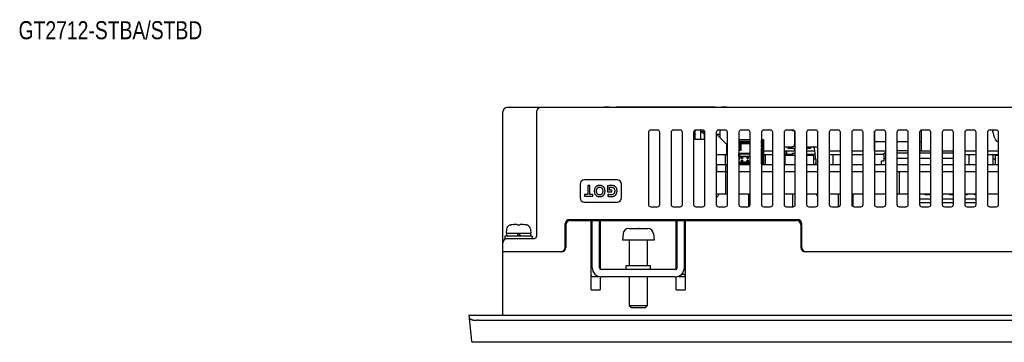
# Model space of a CAD drawing. Extents: x 8 to 833, y 0 to 484.
# Tile 5 of 22: x 8 to 226, y 412 to 484. Entities that reach past the tile are written whole.
import ezdxf

# ---------------------------------------------------------------- set-up
doc = ezdxf.new("R2010")
doc.units = 0
doc.header["$LTSCALE"] = 46.255
doc.layers.get('0').update_dxf_attribs({"linetype": 'CONTINUOUS'})
doc.layers.add('AXIS', color=7, linetype='CONTINUOUS')
doc.layers.add('NOTES', color=7, linetype='CONTINUOUS')
doc.styles.get("Standard").update_dxf_attribs({"font": 'txt', "width": 0.8})

msp = doc.modelspace()

# ---------------------------------------------------------------- linework, layer by layer
at = {"color": 7, "linetype": 'CONTINUOUS'}
for p, q in [((415.301, 464.151), (116.301, 464.151)), ((137.901, 464.201), (164.801, 464.201)), ((138.901, 464.151), (138.901, 464.201)), ((140.401, 464.151), (140.401, 464.201)), ((162.301, 464.151), (162.301, 464.201)), ((163.801, 464.201), (163.801, 464.151)), ((115.301, 418.151), (115.301, 463.151)), ((122.801, 463.151), (122.801, 435.651)), ((147.551, 458.651), (147.551, 442.651)), ((149.551, 459.151), (148.051, 459.151)), ((150.051, 442.651), (150.051, 458.651)), ((152.551, 458.651), (152.551, 442.651)), ((154.551, 459.151), (153.051, 459.151)), ((155.051, 442.651), (155.051, 458.651)), ((157.551, 458.651), (157.551, 442.651)), ((157.801, 459.084), (157.801, 457.151)), ((159.551, 459.151), (158.051, 459.151)), ((159.101, 459.151), (159.101, 457.151)), ((159.201, 459.151), (159.201, 458.851)), ((159.201, 458.851), (159.851, 458.201)), ((159.201, 458.851), (159.851, 458.851)), ((159.851, 459.051), (159.851, 457.151)), ((160.051, 442.651), (160.051, 458.651)), ((162.551, 458.651), (162.551, 442.651)), ((164.801, 456.051), (162.551, 458.301)), ((163.401, 458.151), (162.701, 458.151)), ((164.551, 459.151), (163.051, 459.151)), ((163.401, 457.451), (163.401, 459.151)), ((165.051, 442.651), (165.051, 458.651)), ((167.551, 458.651), (167.551, 442.651)), ((169.551, 459.151), (168.051, 459.151)), ((170.051, 442.651), (170.051, 458.651)), ((172.551, 458.651), (172.551, 442.651)), ((174.551, 459.151), (173.051, 459.151)), ((175.051, 442.651), (175.051, 458.651)), ((177.551, 458.651), (177.551, 442.651)), ((179.551, 459.151), (178.051, 459.151)), ((179.248, 459.051), (179.85, 459.051)), ((179.901, 459.008), (179.901, 455.951)), ((180.051, 442.651), (180.051, 458.651)), ((182.551, 458.651), (182.551, 442.651)), ((184.551, 459.151), (183.051, 459.151)), ((185.051, 442.651), (185.051, 458.651)), ((187.551, 458.651), (187.551, 442.651)), ((189.551, 459.151), (188.051, 459.151)), ((190.051, 442.651), (190.051, 458.651)), ((192.551, 458.651), (192.551, 442.651)), ((194.551, 459.151), (193.051, 459.151)), ((195.051, 442.651), (195.051, 458.651)), ((197.551, 458.651), (197.551, 442.651)), ((197.601, 454.551), (197.601, 458.868)), ((199.551, 459.151), (198.051, 459.151)), ((200.051, 442.651), (200.051, 458.651)), ((202.551, 458.651), (202.551, 442.651)), ((204.551, 459.151), (203.051, 459.151)), ((205.051, 442.651), (205.051, 458.651)), ((207.551, 458.651), (207.551, 442.651)), ((208.001, 454.551), (208.001, 459.148)), ((209.551, 459.151), (208.051, 459.151)), ((210.051, 442.651), (210.051, 458.651)), ((212.551, 458.651), (212.551, 442.651)), ((214.551, 459.151), (213.051, 459.151)), ((215.051, 442.651), (215.051, 458.651)), ((217.551, 458.651), (217.551, 442.651)), ((219.551, 459.151), (218.051, 459.151)), ((220.051, 442.651), (220.051, 458.651)), ((222.551, 458.651), (222.551, 442.651)), ((224.551, 459.151), (223.051, 459.151)), ((224.195, 457.279), (223.665, 459.151)), ((225.051, 442.651), (225.051, 458.651)), ((157.801, 457.151), (160.051, 457.151)), ((164.801, 456.051), (164.801, 453.751)), ((170.051, 457.001), (167.551, 457.001)), ((167.801, 454.801), (167.801, 456.651)), ((167.801, 456.651), (168.051, 456.484)), ((167.801, 456.651), (170.051, 456.651)), ((168.051, 454.601), (168.051, 456.484)), ((168.051, 456.451), (170.051, 456.451)), ((168.051, 456.201), (170.051, 456.201)), ((173.051, 457.001), (172.551, 457.001)), ((172.551, 456.901), (172.726, 456.901)), ((172.551, 456.846), (172.576, 456.821)), ((172.551, 456.201), (172.726, 456.201)), ((172.551, 455.901), (172.726, 455.901)), ((172.551, 455.401), (172.726, 455.401)), ((172.576, 456.201), (172.576, 456.821)), ((172.576, 456.821), (172.676, 456.821)), ((172.576, 455.401), (172.576, 455.901)), ((172.676, 456.821), (172.726, 456.871)), ((172.676, 456.821), (172.676, 456.201)), ((172.676, 455.901), (172.676, 455.401)), ((172.726, 456.901), (172.726, 451.551)), ((172.726, 456.151), (172.901, 456.151)), ((172.726, 456.001), (172.751, 456.001)), ((172.901, 456.151), (172.751, 456.001)), ((172.751, 456.001), (172.751, 453.751)), ((172.901, 456.151), (172.901, 453.601)), ((173.051, 451.551), (173.051, 457.001)), ((177.551, 455.451), (179.401, 455.451)), ((177.627, 455.403), (177.605, 455.384)), ((177.651, 455.42), (177.627, 455.403)), ((177.676, 455.433), (177.651, 455.42)), ((177.703, 455.443), (177.676, 455.433)), ((177.732, 455.449), (177.703, 455.443)), ((177.763, 455.451), (177.732, 455.449)), ((178.401, 455.451), (178.401, 455.051)), ((178.474, 455.451), (178.474, 455.051)), ((182.551, 455.451), (185.051, 455.451)), ((183.328, 455.051), (183.328, 455.451)), ((183.401, 455.451), (183.401, 455.051)), ((184.069, 455.449), (184.039, 455.451)), ((184.098, 455.443), (184.069, 455.449)), ((184.125, 455.433), (184.098, 455.443)), ((184.151, 455.42), (184.125, 455.433)), ((184.174, 455.403), (184.151, 455.42)), ((184.196, 455.384), (184.174, 455.403)), ((200.051, 456.551), (197.601, 456.551)), ((205.051, 456.551), (202.551, 456.551)), ((208.001, 456.551), (207.551, 456.551)), ((164.801, 454.551), (165.051, 454.551)), ((164.801, 454.051), (165.051, 454.051)), ((164.908, 454.051), (165.051, 454.12)), ((167.551, 454.801), (167.801, 454.801)), ((168.051, 454.601), (167.551, 454.601)), ((167.576, 453.296), (167.576, 453.946)), ((167.776, 453.396), (167.605, 453.225)), ((167.626, 454.033), (167.776, 453.846)), ((167.676, 454.046), (170.051, 454.046)), ((167.776, 453.396), (167.776, 453.846)), ((167.776, 453.846), (170.051, 453.846)), ((167.776, 453.396), (170.051, 453.396)), ((168.051, 454.634), (167.801, 454.801)), ((168.126, 452.851), (168.126, 453.396)), ((168.151, 453.396), (168.151, 452.851)), ((168.351, 453.396), (168.351, 452.851)), ((168.376, 452.851), (168.376, 453.396)), ((169.376, 452.851), (169.376, 453.396)), ((169.401, 453.396), (169.401, 452.851)), ((169.601, 453.396), (169.601, 452.851)), ((169.626, 452.851), (169.626, 453.396)), ((172.551, 455.101), (172.726, 455.101)), ((172.576, 451.631), (172.576, 455.101)), ((172.676, 455.101), (172.676, 451.631)), ((172.726, 454.551), (172.751, 454.551)), ((172.751, 453.751), (172.726, 453.751)), ((172.901, 453.601), (172.726, 453.601)), ((172.901, 453.601), (172.751, 453.751)), ((173.051, 454.551), (175.051, 454.551)), ((173.051, 453.751), (175.051, 453.751)), ((173.435, 451.551), (173.435, 453.751)), ((177.567, 455.336), (177.551, 455.309)), ((177.551, 454.551), (180.051, 454.551)), ((179.401, 453.751), (177.551, 453.751)), ((177.585, 455.361), (177.567, 455.336)), ((177.605, 455.384), (177.585, 455.361)), ((177.701, 453.551), (177.701, 451.551)), ((177.701, 453.551), (180.051, 453.551)), ((177.801, 453.751), (177.801, 454.551)), ((178.2, 453.751), (178.2, 454.551)), ((180.051, 455.051), (178.401, 455.051)), ((179.401, 453.551), (179.401, 454.051)), ((179.401, 454.051), (180.051, 454.051)), ((179.901, 454.851), (179.901, 455.051)), ((183.401, 455.051), (182.551, 455.051)), ((182.551, 454.551), (184.376, 454.551)), ((184.456, 453.751), (182.551, 453.751)), ((182.551, 453.551), (184.101, 453.551)), ((184.101, 453.551), (184.101, 451.551)), ((184.216, 455.361), (184.196, 455.384)), ((184.234, 455.336), (184.216, 455.361)), ((184.251, 455.309), (184.234, 455.336)), ((184.266, 455.279), (184.251, 455.309)), ((184.279, 455.248), (184.266, 455.279)), ((184.29, 455.215), (184.279, 455.248)), ((184.3, 455.18), (184.29, 455.215)), ((184.308, 455.144), (184.3, 455.18)), ((184.315, 455.107), (184.308, 455.144)), ((184.32, 455.069), (184.315, 455.107)), ((184.434, 454.011), (184.32, 455.069)), ((184.534, 452.842), (184.434, 454.011)), ((187.551, 454.551), (190.051, 454.551)), ((187.551, 453.751), (190.051, 453.751)), ((188.435, 451.551), (188.435, 453.751)), ((192.551, 454.551), (195.051, 454.551)), ((192.551, 453.751), (195.051, 453.751)), ((197.551, 454.551), (200.051, 454.551)), ((199.751, 453.751), (197.551, 453.751)), ((199.751, 452.351), (199.751, 454.051)), ((200.051, 454.051), (199.751, 454.051)), ((205.051, 454.551), (202.551, 454.551)), ((205.051, 454.051), (202.551, 454.051)), ((207.551, 454.551), (210.051, 454.551)), ((210.051, 454.051), (207.551, 454.051)), ((212.551, 454.551), (215.051, 454.551)), ((215.051, 454.051), (212.551, 454.051)), ((217.551, 454.551), (220.051, 454.551)), ((217.551, 453.751), (220.051, 453.751)), ((218.551, 451.551), (218.551, 453.751)), ((222.551, 454.551), (225.051, 454.551)), ((222.551, 453.751), (225.051, 453.751)), ((223.801, 451.551), (223.801, 453.751)), ((224.301, 453.551), (224.301, 451.551)), ((224.301, 453.551), (225.051, 453.551)), ((162.551, 451.551), (165.051, 451.551)), ((162.601, 451.551), (162.601, 449.951)), ((164.601, 451.551), (164.601, 449.951)), ((167.801, 452.696), (167.551, 452.696)), ((167.551, 451.551), (170.051, 451.551)), ((168.126, 452.001), (167.576, 452.001)), ((170.051, 451.751), (167.576, 451.751)), ((168.126, 453.196), (167.676, 453.196)), ((167.751, 452.696), (167.751, 453.196)), ((167.801, 452.696), (167.801, 453.196)), ((168.126, 452.851), (168.376, 452.851)), ((168.126, 451.851), (168.126, 452.451)), ((168.126, 452.451), (168.376, 452.451)), ((168.126, 451.851), (168.376, 451.851)), ((168.151, 453.031), (168.351, 453.031)), ((168.151, 452.451), (168.151, 451.851)), ((168.151, 452.401), (168.351, 452.401)), ((168.351, 452.451), (168.351, 451.851)), ((169.376, 453.196), (168.376, 453.196)), ((168.376, 451.851), (168.376, 452.451)), ((169.376, 452.001), (168.376, 452.001)), ((169.376, 452.851), (169.626, 452.851)), ((169.376, 451.851), (169.376, 452.451)), ((169.376, 452.451), (169.626, 452.451)), ((169.376, 451.851), (169.626, 451.851)), ((169.401, 453.031), (169.601, 453.031)), ((169.401, 452.451), (169.401, 451.851)), ((169.401, 452.401), (169.601, 452.401)), ((169.601, 452.451), (169.601, 451.851)), ((170.051, 453.196), (169.626, 453.196)), ((169.626, 451.851), (169.626, 452.451)), ((170.051, 452.001), (169.626, 452.001)), ((172.576, 451.631), (172.551, 451.606)), ((172.551, 451.551), (175.051, 451.551)), ((172.576, 451.631), (172.676, 451.631)), ((172.726, 451.581), (172.676, 451.631)), ((172.726, 452.701), (172.901, 452.701)), ((172.726, 452.551), (172.751, 452.551)), ((173.051, 451.701), (172.726, 451.701)), ((172.901, 452.701), (172.751, 452.551)), ((172.751, 451.951), (172.751, 452.551)), ((173.051, 452.251), (172.751, 452.251)), ((172.901, 452.701), (172.901, 452.251)), ((177.551, 452.751), (177.701, 452.751)), ((177.551, 451.551), (180.051, 451.551)), ((182.551, 451.551), (185.051, 451.551)), ((184.101, 452.751), (184.601, 452.751)), ((184.539, 452.751), (184.534, 452.842)), ((184.601, 452.751), (184.601, 451.551)), ((184.616, 451.551), (184.601, 451.785)), ((187.551, 451.551), (190.051, 451.551)), ((192.551, 451.551), (195.051, 451.551)), ((197.551, 451.551), (200.051, 451.551)), ((199.101, 451.551), (199.101, 452.351)), ((199.101, 452.351), (199.751, 452.351)), ((200.051, 452.851), (199.751, 452.851)), ((205.051, 452.851), (202.551, 452.851)), ((202.551, 451.551), (205.051, 451.551)), ((210.051, 452.851), (207.551, 452.851)), ((207.551, 451.551), (210.051, 451.551)), ((215.051, 452.851), (212.551, 452.851)), ((212.551, 451.551), (215.051, 451.551)), ((217.551, 451.551), (220.051, 451.551)), ((222.551, 451.551), (225.051, 451.551)), ((223.801, 452.751), (224.301, 452.751)), ((162.551, 449.951), (165.051, 449.951)), ((167.551, 449.951), (170.051, 449.951)), ((172.551, 449.951), (175.051, 449.951)), ((177.551, 449.951), (180.051, 449.951)), ((182.551, 449.951), (185.051, 449.951)), ((187.551, 449.951), (190.051, 449.951)), ((192.551, 449.951), (195.051, 449.951)), ((197.551, 449.951), (200.051, 449.951)), ((202.551, 449.951), (205.051, 449.951)), ((203.001, 449.951), (203.001, 444.951)), ((207.551, 449.951), (210.051, 449.951)), ((212.551, 449.951), (215.051, 449.951)), ((217.551, 449.951), (220.051, 449.951)), ((222.551, 449.951), (225.051, 449.951)), ((132.406, 447.151), (132.406, 444.151)), ((140.606, 448.151), (133.406, 448.151)), ((134.104, 446.901), (134.104, 444.865)), ((134.589, 446.901), (134.104, 446.901)), ((134.589, 444.865), (134.589, 446.901)), ((136.036, 446.689), (135.977, 446.643)), ((136.1, 446.732), (136.036, 446.689)), ((136.168, 446.77), (136.1, 446.732)), ((136.24, 446.804), (136.168, 446.77)), ((136.317, 446.833), (136.24, 446.804)), ((136.399, 446.858), (136.317, 446.833)), ((136.487, 446.877), (136.399, 446.858)), ((136.582, 446.891), (136.487, 446.877)), ((136.684, 446.899), (136.582, 446.891)), ((136.792, 446.901), (136.684, 446.899)), ((136.901, 446.895), (136.792, 446.901)), ((137, 446.883), (136.901, 446.895)), ((137.093, 446.864), (137, 446.883)), ((137.178, 446.841), (137.093, 446.864)), ((137.258, 446.813), (137.178, 446.841)), ((137.332, 446.781), (137.258, 446.813)), ((137.401, 446.744), (137.332, 446.781)), ((137.466, 446.703), (137.401, 446.744)), ((137.526, 446.658), (137.466, 446.703)), ((138.687, 446.825), (138.492, 446.776)), ((138.492, 446.776), (138.492, 445.474)), ((138.862, 446.861), (138.687, 446.825)), ((139.016, 446.885), (138.862, 446.861)), ((139.152, 446.897), (139.016, 446.885)), ((139.275, 446.901), (139.152, 446.897)), ((139.413, 446.897), (139.275, 446.901)), ((139.539, 446.885), (139.413, 446.897)), ((139.654, 446.867), (139.539, 446.885)), ((139.758, 446.843), (139.654, 446.867)), ((139.854, 446.813), (139.758, 446.843)), ((139.942, 446.78), (139.854, 446.813)), ((140.022, 446.743), (139.942, 446.78)), ((140.095, 446.702), (140.022, 446.743)), ((140.162, 446.657), (140.095, 446.702)), ((141.606, 444.151), (141.606, 447.151)), ((133.411, 444.865), (133.411, 444.484)), ((134.104, 444.865), (133.411, 444.865)), ((135.281, 444.865), (134.589, 444.865)), ((135.281, 444.484), (135.281, 444.865)), ((135.578, 445.783), (135.573, 445.666)), ((135.573, 445.666), (135.575, 445.547)), ((135.575, 445.547), (135.585, 445.436)), ((135.59, 445.893), (135.578, 445.783)), ((135.585, 445.436), (135.601, 445.333)), ((135.608, 445.996), (135.59, 445.893)), ((135.601, 445.333), (135.623, 445.236)), ((135.632, 446.091), (135.608, 445.996)), ((135.623, 445.236), (135.649, 445.146)), ((135.661, 446.18), (135.632, 446.091)), ((135.649, 445.146), (135.681, 445.063)), ((135.695, 446.263), (135.661, 446.18)), ((135.681, 445.063), (135.717, 444.985)), ((135.732, 446.339), (135.695, 446.263)), ((135.717, 444.985), (135.757, 444.914)), ((135.774, 446.41), (135.732, 446.339)), ((135.757, 444.914), (135.801, 444.847)), ((135.819, 446.475), (135.774, 446.41)), ((135.801, 444.847), (135.848, 444.785)), ((135.868, 446.536), (135.819, 446.475)), ((135.848, 444.785), (135.899, 444.729)), ((135.921, 446.591), (135.868, 446.536)), ((135.899, 444.729), (135.954, 444.676)), ((135.977, 446.643), (135.921, 446.591)), ((135.954, 444.676), (136.013, 444.628)), ((136.013, 444.628), (136.075, 444.584)), ((136.075, 444.584), (136.141, 444.545)), ((136.079, 445.698), (136.086, 445.796)), ((136.079, 445.599), (136.079, 445.698)), ((136.086, 445.505), (136.079, 445.599)), ((136.086, 445.796), (136.099, 445.889)), ((136.098, 445.417), (136.086, 445.505)), ((136.115, 445.335), (136.098, 445.417)), ((136.099, 445.889), (136.117, 445.973)), ((136.137, 445.26), (136.115, 445.335)), ((136.117, 445.973), (136.138, 446.048)), ((136.163, 445.192), (136.137, 445.26)), ((136.138, 446.048), (136.164, 446.116)), ((136.141, 444.545), (136.212, 444.51)), ((136.191, 445.131), (136.163, 445.192)), ((136.164, 446.116), (136.192, 446.176)), ((136.222, 445.077), (136.191, 445.131)), ((136.192, 446.176), (136.222, 446.23)), ((136.212, 444.51), (136.288, 444.479)), ((136.222, 446.23), (136.254, 446.278)), ((136.255, 445.028), (136.222, 445.077)), ((136.254, 446.278), (136.288, 446.32)), ((136.29, 444.985), (136.255, 445.028)), ((136.288, 446.32), (136.324, 446.357)), ((136.326, 444.947), (136.29, 444.985)), ((136.324, 446.357), (136.361, 446.39)), ((136.365, 444.913), (136.326, 444.947)), ((136.361, 446.39), (136.401, 446.42)), ((136.405, 444.883), (136.365, 444.913)), ((136.401, 446.42), (136.443, 446.445)), ((136.447, 444.857), (136.405, 444.883)), ((136.443, 446.445), (136.486, 446.467)), ((136.491, 444.836), (136.447, 444.857)), ((136.486, 446.467), (136.533, 446.485)), ((136.537, 444.817), (136.491, 444.836)), ((136.533, 446.485), (136.582, 446.5)), ((136.587, 444.802), (136.537, 444.817)), ((136.582, 446.5), (136.636, 446.511)), ((136.639, 444.791), (136.587, 444.802)), ((136.636, 446.511), (136.694, 446.518)), ((136.696, 444.785), (136.639, 444.791)), ((136.694, 446.518), (136.757, 446.52)), ((136.757, 444.782), (136.696, 444.785)), ((136.757, 446.52), (136.82, 446.518)), ((136.818, 444.785), (136.757, 444.782)), ((136.874, 444.791), (136.818, 444.785)), ((136.82, 446.518), (136.877, 446.511)), ((136.927, 444.802), (136.874, 444.791)), ((136.877, 446.511), (136.931, 446.5)), ((136.976, 444.817), (136.927, 444.802)), ((136.931, 446.5), (136.981, 446.485)), ((137.023, 444.836), (136.976, 444.817)), ((136.981, 446.485), (137.027, 446.467)), ((137.067, 444.857), (137.023, 444.836)), ((137.027, 446.467), (137.071, 446.445)), ((137.108, 444.883), (137.067, 444.857)), ((137.071, 446.445), (137.112, 446.42)), ((137.149, 444.913), (137.108, 444.883)), ((137.112, 446.42), (137.152, 446.39)), ((137.187, 444.947), (137.149, 444.913)), ((137.152, 446.39), (137.19, 446.357)), ((137.224, 444.985), (137.187, 444.947)), ((137.19, 446.357), (137.225, 446.32)), ((137.259, 445.028), (137.224, 444.985)), ((137.225, 446.32), (137.259, 446.278)), ((137.236, 444.48), (137.312, 444.511)), ((137.259, 446.278), (137.292, 446.23)), ((137.292, 445.077), (137.259, 445.028)), ((137.292, 446.23), (137.322, 446.176)), ((137.322, 445.131), (137.292, 445.077)), ((137.312, 444.511), (137.383, 444.546)), ((137.322, 446.176), (137.35, 446.116)), ((137.351, 445.193), (137.322, 445.131)), ((137.35, 446.116), (137.375, 446.048)), ((137.376, 445.261), (137.351, 445.193)), ((137.375, 446.048), (137.397, 445.973)), ((137.398, 445.335), (137.376, 445.261)), ((137.383, 444.546), (137.449, 444.586)), ((137.397, 445.973), (137.415, 445.889)), ((137.416, 445.417), (137.398, 445.335)), ((137.415, 445.889), (137.428, 445.795)), ((137.428, 445.505), (137.416, 445.417)), ((137.428, 445.795), (137.434, 445.697)), ((137.434, 445.599), (137.428, 445.505)), ((137.434, 445.697), (137.434, 445.599)), ((137.449, 444.586), (137.511, 444.629)), ((137.511, 444.629), (137.569, 444.677)), ((137.583, 446.609), (137.526, 446.658)), ((137.569, 444.677), (137.623, 444.73)), ((137.635, 446.555), (137.583, 446.609)), ((137.623, 444.73), (137.673, 444.786)), ((137.685, 446.497), (137.635, 446.555)), ((137.673, 444.786), (137.719, 444.848)), ((137.73, 446.433), (137.685, 446.497)), ((137.719, 444.848), (137.762, 444.914)), ((137.773, 446.364), (137.73, 446.433)), ((137.762, 444.914), (137.802, 444.986)), ((137.811, 446.289), (137.773, 446.364)), ((137.802, 444.986), (137.837, 445.064)), ((137.845, 446.208), (137.811, 446.289)), ((137.837, 445.064), (137.868, 445.149)), ((137.875, 446.12), (137.845, 446.208)), ((137.868, 445.149), (137.894, 445.241)), ((137.9, 446.025), (137.875, 446.12)), ((137.894, 445.241), (137.915, 445.34)), ((137.92, 445.922), (137.9, 446.025)), ((137.915, 445.34), (137.931, 445.448)), ((137.934, 445.81), (137.92, 445.922)), ((137.931, 445.448), (137.939, 445.564)), ((137.94, 445.689), (137.934, 445.81)), ((137.939, 445.564), (137.94, 445.689)), ((138.492, 445.474), (139.468, 445.474)), ((138.596, 444.91), (138.565, 444.502)), ((138.565, 444.502), (138.701, 444.465)), ((138.671, 444.879), (138.596, 444.91)), ((138.76, 444.849), (138.671, 444.879)), ((138.861, 444.823), (138.76, 444.849)), ((138.972, 444.802), (138.861, 444.823)), ((138.956, 446.485), (139.021, 446.499)), ((138.956, 445.855), (138.956, 446.485)), ((139.468, 445.855), (138.956, 445.855)), ((139.085, 444.788), (138.972, 444.802)), ((139.021, 446.499), (139.095, 446.51)), ((139.19, 444.782), (139.085, 444.788)), ((139.095, 446.51), (139.179, 446.518)), ((139.179, 446.518), (139.275, 446.52)), ((139.281, 444.784), (139.19, 444.782)), ((139.275, 446.52), (139.34, 446.518)), ((139.363, 444.791), (139.281, 444.784)), ((139.34, 446.518), (139.403, 446.512)), ((139.439, 444.803), (139.363, 444.791)), ((139.403, 446.512), (139.463, 446.502)), ((139.51, 444.821), (139.439, 444.803)), ((139.463, 446.502), (139.519, 446.489)), ((139.468, 445.474), (139.468, 445.855)), ((139.575, 444.842), (139.51, 444.821)), ((139.519, 446.489), (139.572, 446.473)), ((139.572, 446.473), (139.62, 446.455)), ((139.636, 444.868), (139.575, 444.842)), ((139.62, 446.455), (139.675, 446.429)), ((139.693, 444.897), (139.636, 444.868)), ((139.675, 446.429), (139.728, 446.398)), ((139.746, 444.93), (139.693, 444.897)), ((139.728, 446.398), (139.779, 446.363)), ((139.796, 444.967), (139.746, 444.93)), ((139.779, 446.363), (139.826, 446.325)), ((139.842, 445.007), (139.796, 444.967)), ((139.826, 446.325), (139.869, 446.283)), ((139.829, 444.487), (139.915, 444.52)), ((139.884, 445.051), (139.842, 445.007)), ((139.869, 446.283), (139.908, 446.239)), ((139.923, 445.099), (139.884, 445.051)), ((139.908, 446.239), (139.944, 446.19)), ((139.915, 444.52), (139.994, 444.558)), ((139.959, 445.151), (139.923, 445.099)), ((139.944, 446.19), (139.978, 446.136)), ((139.991, 445.206), (139.959, 445.151)), ((139.978, 446.136), (140.008, 446.077)), ((140.02, 445.266), (139.991, 445.206)), ((139.994, 444.558), (140.067, 444.599)), ((140.008, 446.077), (140.034, 446.015)), ((140.044, 445.331), (140.02, 445.266)), ((140.034, 446.015), (140.056, 445.948)), ((140.064, 445.399), (140.044, 445.331)), ((140.056, 445.948), (140.074, 445.876)), ((140.08, 445.473), (140.064, 445.399)), ((140.067, 444.599), (140.135, 444.644)), ((140.074, 445.876), (140.086, 445.799)), ((140.09, 445.551), (140.08, 445.473)), ((140.086, 445.799), (140.094, 445.718)), ((140.095, 445.633), (140.09, 445.551)), ((140.094, 445.718), (140.095, 445.633)), ((140.135, 444.644), (140.197, 444.693)), ((140.223, 446.61), (140.162, 446.657)), ((140.197, 444.693), (140.255, 444.746)), ((140.279, 446.559), (140.223, 446.61)), ((140.255, 444.746), (140.309, 444.803)), ((140.331, 446.505), (140.279, 446.559)), ((140.309, 444.803), (140.358, 444.864)), ((140.378, 446.447), (140.331, 446.505)), ((140.358, 444.864), (140.404, 444.93)), ((140.421, 446.385), (140.378, 446.447)), ((140.404, 444.93), (140.445, 445)), ((140.46, 446.319), (140.421, 446.385)), ((140.445, 445), (140.482, 445.076)), ((140.494, 446.247), (140.46, 446.319)), ((140.482, 445.076), (140.515, 445.158)), ((140.525, 446.171), (140.494, 446.247)), ((140.515, 445.158), (140.543, 445.246)), ((140.551, 446.089), (140.525, 446.171)), ((140.543, 445.246), (140.566, 445.342)), ((140.572, 446), (140.551, 446.089)), ((140.566, 445.342), (140.584, 445.445)), ((140.588, 445.903), (140.572, 446)), ((140.584, 445.445), (140.596, 445.558)), ((140.598, 445.797), (140.588, 445.903)), ((140.596, 445.558), (140.601, 445.68)), ((140.601, 445.68), (140.598, 445.797)), ((163.101, 444.951), (163.101, 444.901)), ((170.051, 444.951), (167.551, 444.951)), ((169.801, 442.218), (169.801, 444.951)), ((175.051, 444.951), (172.551, 444.951)), ((180.051, 444.951), (177.551, 444.951)), ((179.501, 442.151), (179.501, 444.951)), ((185.051, 444.951), (182.551, 444.951)), ((184.771, 444.951), (184.771, 444.751)), ((184.771, 444.751), (185.051, 444.751)), ((190.051, 444.951), (187.551, 444.951)), ((189.501, 444.951), (189.501, 442.151)), ((195.051, 444.951), (192.551, 444.951)), ((192.801, 444.951), (192.801, 442.218)), ((200.051, 444.951), (197.551, 444.951)), ((205.051, 444.951), (202.551, 444.951)), ((210.051, 444.951), (207.551, 444.951)), ((207.571, 443.071), (207.571, 444.951)), ((208.711, 444.951), (208.711, 444.771)), ((209.911, 444.771), (208.711, 444.771)), ((209.911, 444.771), (209.911, 444.951)), ((215.051, 444.951), (212.551, 444.951)), ((212.661, 444.771), (212.551, 444.771)), ((212.661, 444.771), (212.661, 444.951)), ((214.201, 444.951), (214.201, 444.771)), ((215.051, 444.771), (214.201, 444.771)), ((220.051, 444.951), (217.551, 444.951)), ((218.141, 444.771), (217.551, 444.771)), ((218.141, 444.771), (218.141, 444.951)), ((219.691, 444.951), (219.691, 444.771)), ((220.051, 444.771), (219.691, 444.771)), ((225.051, 444.951), (222.551, 444.951)), ((133.406, 443.151), (140.606, 443.151)), ((133.411, 444.484), (135.281, 444.484)), ((136.288, 444.479), (136.369, 444.452)), ((136.369, 444.452), (136.456, 444.431)), ((136.456, 444.431), (136.549, 444.415)), ((136.549, 444.415), (136.648, 444.405)), ((136.648, 444.405), (136.757, 444.401)), ((136.757, 444.401), (136.868, 444.405)), ((136.868, 444.405), (136.971, 444.415)), ((136.971, 444.415), (137.067, 444.432)), ((137.067, 444.432), (137.155, 444.453)), ((137.155, 444.453), (137.236, 444.48)), ((138.701, 444.465), (138.835, 444.437)), ((138.835, 444.437), (138.969, 444.418)), ((138.969, 444.418), (139.114, 444.406)), ((139.114, 444.406), (139.275, 444.401)), ((139.275, 444.401), (139.405, 444.405)), ((139.405, 444.405), (139.525, 444.417)), ((139.525, 444.417), (139.635, 444.435)), ((139.635, 444.435), (139.736, 444.458)), ((139.736, 444.458), (139.829, 444.487)), ((162.551, 444.401), (162.601, 444.401)), ((207.551, 443.071), (210.051, 443.071)), ((210.051, 443.831), (207.571, 443.831)), ((215.051, 443.831), (212.551, 443.831)), ((212.551, 443.071), (215.051, 443.071)), ((220.051, 443.831), (217.551, 443.831)), ((217.551, 443.071), (220.051, 443.071)), ((148.051, 442.151), (149.551, 442.151)), ((153.051, 442.151), (154.551, 442.151)), ((158.051, 442.151), (159.551, 442.151)), ((163.051, 442.151), (164.551, 442.151)), ((168.051, 442.151), (169.551, 442.151)), ((173.051, 442.151), (174.551, 442.151)), ((178.051, 442.151), (179.551, 442.151)), ((183.051, 442.151), (184.551, 442.151)), ((188.051, 442.151), (189.551, 442.151)), ((193.051, 442.151), (194.551, 442.151)), ((198.051, 442.151), (199.551, 442.151)), ((203.051, 442.151), (204.551, 442.151)), ((208.051, 442.151), (209.551, 442.151)), ((213.051, 442.151), (214.551, 442.151)), ((218.051, 442.151), (219.551, 442.151)), ((223.051, 442.151), (224.551, 442.151)), ((117.051, 438.129), (116.841, 438.071)), ((117.051, 438.129), (117.073, 438.129)), ((117.633, 438.247), (117.779, 438.266)), ((117.779, 438.266), (117.921, 438.281)), ((117.921, 438.281), (118.06, 438.292)), ((118.06, 438.292), (118.196, 438.299)), ((118.196, 438.299), (118.274, 438.292)), ((118.274, 438.292), (118.355, 438.281)), ((118.355, 438.281), (118.437, 438.266)), ((118.437, 438.266), (118.521, 438.247)), ((118.521, 438.247), (118.521, 438.129)), ((118.521, 438.129), (119.081, 438.129)), ((119.081, 438.247), (119.165, 438.266)), ((119.081, 438.129), (119.081, 438.247)), ((119.165, 438.266), (119.247, 438.281)), ((119.247, 438.281), (119.327, 438.292)), ((119.327, 438.292), (119.406, 438.299)), ((119.406, 438.299), (119.541, 438.292)), ((119.541, 438.292), (119.68, 438.281)), ((119.68, 438.281), (119.823, 438.266)), ((119.823, 438.266), (119.968, 438.247)), ((120.528, 438.129), (120.551, 438.129)), ((120.76, 438.071), (120.551, 438.129)), ((129.101, 433.151), (129.101, 438.351)), ((129.301, 438.151), (129.301, 433.151)), ((130.101, 439.351), (180.501, 439.351)), ((130.301, 439.151), (180.301, 439.151)), ((134.901, 423.751), (134.901, 439.151)), ((135.101, 428.651), (135.101, 439.151)), ((136.701, 428.651), (136.701, 439.151)), ((136.901, 439.151), (136.901, 428.305)), ((153.701, 428.305), (153.701, 439.151)), ((153.901, 428.651), (153.901, 439.151)), ((155.501, 428.651), (155.501, 439.151)), ((155.701, 439.151), (155.701, 423.751)), ((181.301, 438.151), (181.301, 433.151)), ((181.501, 433.151), (181.501, 438.351)), ((116.125, 437.198), (116.051, 436.351)), ((116.051, 436.351), (121.551, 436.351)), ((116.151, 436.351), (116.151, 435.651)), ((118.397, 436.351), (118.801, 435.651)), ((118.801, 436.351), (119.205, 435.651)), ((121.451, 436.351), (121.451, 435.651)), ((121.477, 437.198), (121.551, 436.351)), ((141.924, 436.164), (141.801, 434.751)), ((143.201, 437.349), (143.227, 437.35)), ((143.227, 437.35), (143.254, 437.351)), ((143.254, 437.351), (143.28, 437.351)), ((143.28, 437.351), (144.801, 437.351)), ((144.801, 437.351), (144.801, 437.349)), ((144.801, 437.349), (145.134, 437.351)), ((145.134, 437.351), (145.467, 437.351)), ((145.467, 437.351), (145.301, 437.351)), ((145.467, 437.351), (145.801, 437.349)), ((145.801, 437.349), (145.801, 437.351)), ((145.801, 437.351), (147.321, 437.351)), ((147.321, 437.351), (147.348, 437.351)), ((147.348, 437.351), (147.374, 437.35)), ((147.374, 437.35), (147.401, 437.349)), ((147.401, 437.349), (147.401, 437.351)), ((148.677, 436.164), (148.801, 434.751)), ((115.801, 435.651), (115.801, 435.151)), ((121.801, 435.651), (115.801, 435.651)), ((115.801, 435.151), (122.301, 435.151)), ((121.801, 435.651), (121.801, 435.151)), ((148.801, 434.751), (141.801, 434.751)), ((143.301, 434.751), (143.301, 429.151)), ((147.301, 434.751), (147.301, 429.151)), ((128.301, 432.151), (115.301, 432.151)), ((248.801, 432.151), (182.301, 432.151)), ((135.101, 430.551), (134.901, 430.551)), ((135.101, 429.551), (134.901, 429.551)), ((136.901, 430.551), (136.701, 430.551)), ((136.901, 429.551), (136.701, 429.551)), ((153.901, 430.551), (153.701, 430.551)), ((153.901, 429.551), (153.701, 429.551)), ((155.701, 430.551), (155.501, 430.551)), ((155.701, 429.551), (155.501, 429.551)), ((153.501, 428.251), (137.101, 428.251)), ((142.601, 428.251), (142.601, 429.151)), ((142.601, 429.151), (148.001, 429.151)), ((148.001, 428.251), (148.001, 429.151)), ((155.701, 427.151), (154.81, 427.151)), ((135.101, 426.751), (136.508, 426.751)), ((136.901, 426.671), (136.901, 423.751)), ((153.501, 426.651), (137.101, 426.651)), ((143.301, 426.651), (143.301, 420.251)), ((147.301, 426.651), (147.301, 420.251)), ((153.701, 423.751), (153.701, 426.671)), ((154.094, 426.751), (155.501, 426.751)), ((134.901, 423.751), (136.901, 423.751)), ((153.701, 423.751), (155.701, 423.751)), ((143.801, 419.751), (143.301, 420.251)), ((147.301, 420.251), (143.301, 420.251)), ((146.801, 419.751), (143.801, 419.751)), ((146.801, 419.751), (147.301, 420.251)), ((107.801, 418.151), (108.403, 412.42)), ((107.801, 418.151), (423.801, 418.151)), ((107.844, 417.738), (107.851, 417.696)), ((107.851, 417.696), (107.862, 417.655)), ((107.862, 417.655), (107.877, 417.614)), ((107.877, 417.614), (107.896, 417.573)), ((107.896, 417.573), (107.92, 417.534)), ((107.92, 417.534), (107.949, 417.495)), ((107.949, 417.495), (107.981, 417.457)), ((107.981, 417.457), (108.018, 417.421)), ((108.018, 417.421), (108.058, 417.385)), ((108.058, 417.385), (108.103, 417.351)), ((108.103, 417.351), (108.152, 417.317)), ((108.152, 417.317), (108.205, 417.286)), ((108.205, 417.286), (108.262, 417.255)), ((108.262, 417.255), (108.322, 417.226)), ((108.322, 417.226), (108.386, 417.199)), ((108.386, 417.199), (108.454, 417.173)), ((108.454, 417.173), (108.525, 417.149)), ((108.525, 417.149), (108.599, 417.127)), ((108.599, 417.127), (108.676, 417.107)), ((108.676, 417.107), (108.757, 417.089)), ((108.757, 417.089), (108.84, 417.072)), ((108.84, 417.072), (108.925, 417.058)), ((108.925, 417.058), (109.014, 417.046)), ((109.014, 417.046), (109.104, 417.036)), ((109.104, 417.036), (109.196, 417.028)), ((109.196, 417.028), (109.29, 417.023)), ((109.29, 417.023), (109.386, 417.019)), ((109.386, 417.019), (109.483, 417.018)), ((109.483, 417.018), (109.582, 417.02)), ((109.582, 417.02), (109.681, 417.023)), ((109.823, 417.032), (109.681, 417.023)), ((109.865, 417.033), (109.823, 417.032)), ((109.907, 417.034), (109.865, 417.033)), ((109.907, 417.034), (421.694, 417.034)), ((422.9, 412.151), (108.701, 412.151))]:
    msp.add_line(p, q, dxfattribs=at)
for centre, radius, start, end in [((116.301, 463.151), 1, 90, 180), ((123.801, 463.151), 1, 90, 180), ((137.901, 463.701), 0.5, 90, 115.59566), ((164.801, 463.701), 0.5, 64.40434, 90), ((148.051, 458.651), 0.5, 90, 180), ((149.551, 458.651), 0.5, 0, 90), ((153.051, 458.651), 0.5, 90, 180), ((154.551, 458.651), 0.5, 0, 90), ((158.051, 458.651), 0.5, 90, 180), ((159.551, 458.651), 0.5, 0, 90), ((163.051, 458.651), 0.5, 90, 180), ((164.551, 458.651), 0.5, 0, 90), ((168.051, 458.651), 0.5, 90, 180), ((169.551, 458.651), 0.5, 0, 90), ((173.051, 458.651), 0.5, 90, 180), ((174.551, 458.651), 0.5, 0, 90), ((178.051, 458.651), 0.5, 90, 180), ((179.551, 458.651), 0.5, 0, 90), ((183.051, 458.651), 0.5, 90, 180), ((184.551, 458.651), 0.5, 0, 90), ((188.051, 458.651), 0.5, 90, 180), ((189.551, 458.651), 0.5, 0, 90), ((193.051, 458.651), 0.5, 90, 180), ((194.551, 458.651), 0.5, 0, 90), ((198.051, 458.651), 0.5, 90, 180), ((199.551, 458.651), 0.5, 0, 90), ((203.051, 458.651), 0.5, 90, 180), ((204.551, 458.651), 0.5, 0, 90), ((208.051, 458.651), 0.5, 90, 180), ((209.551, 458.651), 0.5, 0, 90), ((213.051, 458.651), 0.5, 90, 180), ((214.551, 458.651), 0.5, 0, 90), ((218.051, 458.651), 0.5, 90, 180), ((219.551, 458.651), 0.5, 0, 90), ((223.051, 458.651), 0.5, 90, 180), ((224.551, 458.651), 0.5, 0, 90), ((179.401, 455.951), 0.5, 270, 360), ((225.157, 457.551), 1, 195.79593, 263.89106), ((167.676, 453.946), 0.1, 90, 180), ((167.676, 453.296), 0.1, 180, 270), ((180.101, 454.851), 0.2, 180, 255.47131), ((167.576, 452.151), 0.4, 266.37938, 270), ((167.576, 452.151), 0.15, 260.39766, 270), ((133.406, 447.151), 1, 90, 180), ((140.606, 447.151), 1, 0, 90), ((162.601, 444.901), 0.5, 270, 360), ((133.406, 444.151), 1, 180, 270), ((140.606, 444.151), 1, 270, 360), ((148.051, 442.651), 0.5, 180, 270), ((149.551, 442.651), 0.5, 270, 360), ((153.051, 442.651), 0.5, 180, 270), ((154.551, 442.651), 0.5, 270, 360), ((158.051, 442.651), 0.5, 180, 270), ((159.551, 442.651), 0.5, 270, 360), ((163.051, 442.651), 0.5, 180, 270), ((164.551, 442.651), 0.5, 270, 360), ((168.051, 442.651), 0.5, 180, 270), ((169.551, 442.651), 0.5, 270, 360), ((173.051, 442.651), 0.5, 180, 270), ((174.551, 442.651), 0.5, 270, 360), ((178.051, 442.651), 0.5, 180, 270), ((179.551, 442.651), 0.5, 270, 360), ((183.051, 442.651), 0.5, 180, 270), ((184.551, 442.651), 0.5, 270, 360), ((188.051, 442.651), 0.5, 180, 270), ((189.551, 442.651), 0.5, 270, 360), ((193.051, 442.651), 0.5, 180, 270), ((194.551, 442.651), 0.5, 270, 360), ((198.051, 442.651), 0.5, 180, 270), ((199.551, 442.651), 0.5, 270, 360), ((203.051, 442.651), 0.5, 180, 270), ((204.551, 442.651), 0.5, 270, 360), ((208.051, 442.651), 0.5, 180, 270), ((209.551, 442.651), 0.5, 270, 360), ((213.051, 442.651), 0.5, 180, 270), ((214.551, 442.651), 0.5, 270, 360), ((218.051, 442.651), 0.5, 180, 270), ((219.551, 442.651), 0.5, 270, 360), ((223.051, 442.651), 0.5, 180, 270), ((224.551, 442.651), 0.5, 270, 360), ((117.121, 437.111), 1, 106.25703, 175), ((118.801, 431.351), 6.994, 99.60837, 104.29869), ((118.801, 431.351), 6.994, 75.70131, 80.39163), ((120.48, 437.111), 1, 5, 73.74297), ((130.101, 438.351), 1, 90, 180), ((130.301, 438.151), 1, 90, 180), ((180.301, 438.151), 1, 0, 90), ((180.501, 438.351), 1, 0, 90), ((143.219, 436.051), 1.3, 90.82425, 175), ((147.382, 436.051), 1.3, 5, 89.17574), ((116.301, 434.151), 1, 90, 180), ((122.301, 435.651), 0.5, 269.99998, 0.00002), ((128.101, 433.151), 1, 270, 360), ((128.301, 433.151), 1, 270, 360), ((135.101, 432.051), 0.2, 90, 180), ((136.701, 432.051), 0.2, 0, 90), ((153.901, 432.051), 0.2, 90, 180), ((155.501, 432.051), 0.2, 0, 90), ((182.301, 433.151), 1, 180, 270), ((182.501, 433.151), 1, 180, 270), ((137.101, 428.651), 2, 180, 270), ((137.101, 428.651), 0.4, 180, 270), ((153.501, 428.651), 2, 270, 360), ((153.501, 428.651), 0.4, 270, 360), ((135.101, 426.951), 0.2, 180, 270), ((155.501, 426.951), 0.2, 270, 360), ((108.701, 412.451), 0.3, 186, 270)]:
    msp.add_arc(centre, radius, start, end, dxfattribs=at)
at = {"layer": 'AXIS', "color": 7, "linetype": 'CONTINUOUS'}
for p, q in [((138.901, 464.201), (137.901, 464.201)), ((162.301, 464.201), (140.401, 464.201)), ((164.801, 464.201), (163.801, 464.201)), ((162.551, 453.751), (165.051, 453.751)), ((164.601, 451.551), (164.601, 453.751)), ((164.601, 449.951), (164.601, 444.951)), ((165.051, 444.951), (162.551, 444.951))]:
    msp.add_line(p, q, dxfattribs=at)

# ---------------------------------------------------------------- texts
at = {"layer": 'NOTES', "color": 2, "linetype": 'CONTINUOUS', "width": 0.8}
msp.add_text('GT2712-STBA/STBD', height=4, dxfattribs=at).set_placement((8.159, 479.251))

doc.saveas('drawing.dxf')
